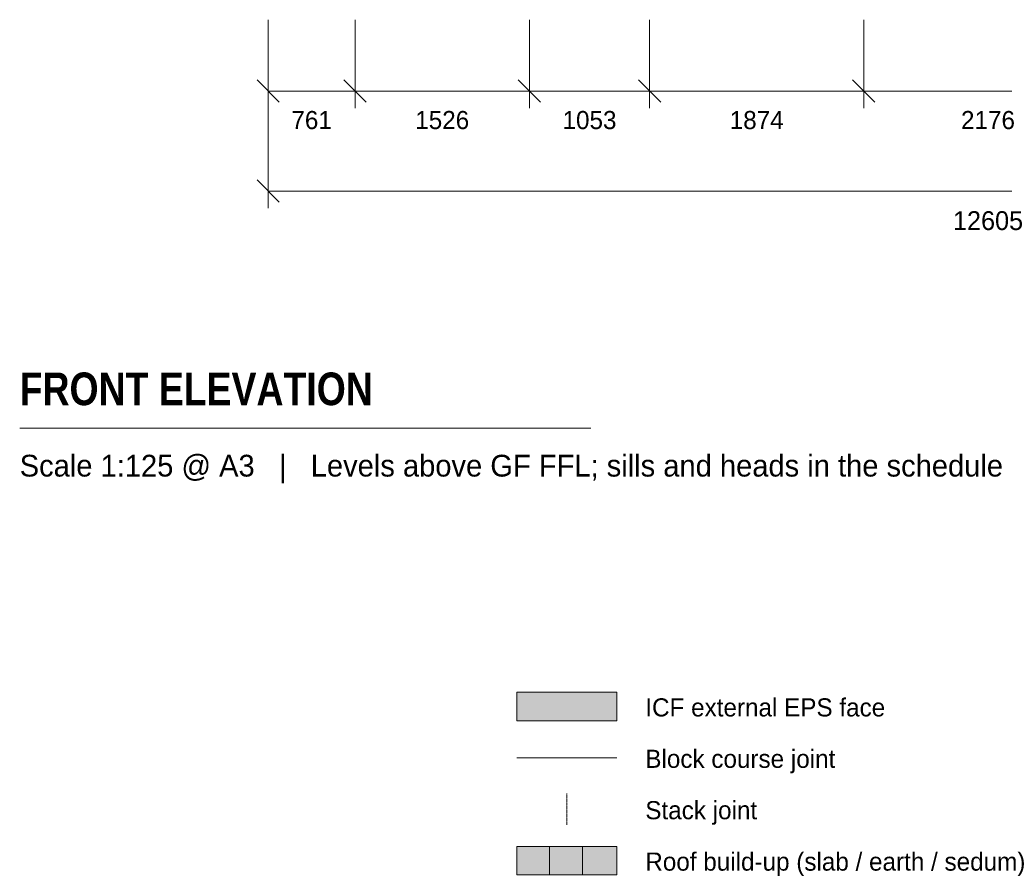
# Model space of a CAD drawing. Header units: millimetres. Extents: x -10877 to 23802, y -8232 to 24555.
# Tile 2 of 32: x -2175 to 6445, y -8232 to -732. Entities that reach past the tile are written whole.
import ezdxf
from ezdxf.enums import TextEntityAlignment as Align

# ---------------------------------------------------------------- set-up
doc = ezdxf.new("R2010")
doc.units = ezdxf.units.MM
doc.linetypes.add('DASHED', pattern=[1.524, 1.27, -0.254])
for name, color, linetype in [('FILL-C_B2D199', 7, 'Continuous'), ('FILL-C_CCB294', 7, 'Continuous'), ('FILL-EPS', 7, 'Continuous'), ('FILL-LIGHT', 7, 'Continuous'), ('LINE-C_2E8C94', 7, 'Continuous'), ('LINE-C_337880', 7, 'Continuous'), ('LINE-INK', 7, 'Continuous'), ('LINE-STEEL_GREY', 7, 'Continuous'), ('LINE-TEAL_DK-DASH', 7, 'DASHED'), ('TEXT-INK', 7, 'Continuous'), ('TEXT-STEEL_GREY', 7, 'Continuous')]:
    doc.layers.add(name, color=color, linetype=linetype)
doc.styles.add('OpenSansCondensed-Bold', font='OpenSansCondensed-Bold.ttf')

msp = doc.modelspace()

# ---------------------------------------------------------------- hatches: boundary and pattern name
at = {"layer": 'FILL-C_B2D199', "true_color": 0xb2d199}
h = msp.add_hatch(color=256, dxfattribs=at)
h.dxf.hatch_style = 1
h.paths.add_polyline_path([(2752, -8220.1), (3052, -8220.1), (3052, -7970.1), (2752, -7970.1)])
at = {"layer": 'FILL-C_CCB294', "true_color": 0xccb294}
h = msp.add_hatch(color=256, dxfattribs=at)
h.dxf.hatch_style = 1
h.paths.add_polyline_path([(2464.5, -8220.1), (2752, -8220.1), (2752, -7970.1), (2464.5, -7970.1)])
at = {"layer": 'FILL-EPS', "true_color": 0xccffff}
h = msp.add_hatch(color=256, dxfattribs=at)
h.dxf.hatch_style = 1
h.paths.add_polyline_path([(2177, -6870.1), (3052, -6870.1), (3052, -6620.1), (2177, -6620.1)])
at = {"layer": 'FILL-LIGHT', "true_color": 0xc7c7c9}
h = msp.add_hatch(color=256, dxfattribs=at)
h.dxf.hatch_style = 1
h.paths.add_polyline_path([(2177, -8220.1), (2464.5, -8220.1), (2464.5, -7970.1), (2177, -7970.1)])

# ---------------------------------------------------------------- linework, layer by layer
at = {"layer": 'LINE-C_2E8C94', "lineweight": 5}
msp.add_lwpolyline([(2177, -6870.1), (3052, -6870.1), (3052, -6620.1), (2177, -6620.1)], close=True, dxfattribs=at)
at = {"layer": 'LINE-C_337880', "lineweight": 5}
msp.add_line((2177, -7195.1), (3052, -7195.1), dxfattribs=at)
at = {"layer": 'LINE-INK', "lineweight": 5}
for p, q in [((0, -732.2), (0, -1507.2)), ((0, -732.2), (0, -2382.2)), ((761, -732.2), (761, -1507.2)), ((2287, -732.2), (2287, -1507.2)), ((3340, -732.2), (3340, -1507.2)), ((5214, -732.2), (5214, -1507.2)), ((-97.2, -1260), (97.2, -1454.4)), ((663.8, -1260), (858.2, -1454.4)), ((2189.8, -1260), (2384.2, -1454.4)), ((3242.8, -1260), (3437.2, -1454.4)), ((5116.8, -1260), (5311.2, -1454.4)), ((0, -1357.2), (12605, -1357.2)), ((-97.2, -2135), (97.2, -2329.4)), ((0, -2232.2), (12605, -2232.2)), ((-2175, -4307.2), (2825, -4307.2))]:
    msp.add_line(p, q, dxfattribs=at)
at = {"layer": 'LINE-STEEL_GREY', "lineweight": 5}
for points in [[(2177, -8220.1), (2464.5, -8220.1), (2464.5, -7970.1), (2177, -7970.1)], [(2464.5, -8220.1), (2752, -8220.1), (2752, -7970.1), (2464.5, -7970.1)], [(2752, -8220.1), (3052, -8220.1), (3052, -7970.1), (2752, -7970.1)]]:
    msp.add_lwpolyline(points, close=True, dxfattribs=at)
at = {"layer": 'LINE-TEAL_DK-DASH', "lineweight": 5}
msp.add_line((2614.5, -7782.6), (2614.5, -7507.6), dxfattribs=at)

# ---------------------------------------------------------------- texts
at = {"layer": 'TEXT-INK'}
for s, height, p in [('761', 158.75, (380.5, -1690.2)), ('1526', 158.75, (1524, -1690.2)), ('1053', 158.75, (2813.5, -1690.2)), ('1874', 158.75, (4277, -1690.2)), ('2176', 158.75, (6302, -1690.2)), ('12605', 165.1, (6302.5, -2574))]:
    msp.add_text(s, height=height, dxfattribs=at).set_placement(p, align=Align.CENTER)
at = {"layer": 'TEXT-INK', "style": 'OpenSansCondensed-Bold'}
msp.add_text('FRONT ELEVATION', height=285.75, dxfattribs=at).set_placement((-2175, -4107.2))
at = {"layer": 'TEXT-INK'}
for s, p in [('ICF external EPS face', (3302, -6832.6)), ('Block course joint', (3302, -7282.6)), ('Stack joint', (3302, -7732.6)), ('Roof build-up (slab / earth / sedum)', (3302, -8182.6))]:
    msp.add_text(s, height=158.75, dxfattribs=at).set_placement(p)
at = {"layer": 'TEXT-STEEL_GREY'}
msp.add_text('Scale 1:125 @ A3   |   Levels above GF FFL; sills and heads in the schedule', height=190.5, dxfattribs=at).set_placement((-2175, -4732.2))

doc.saveas('drawing.dxf')
